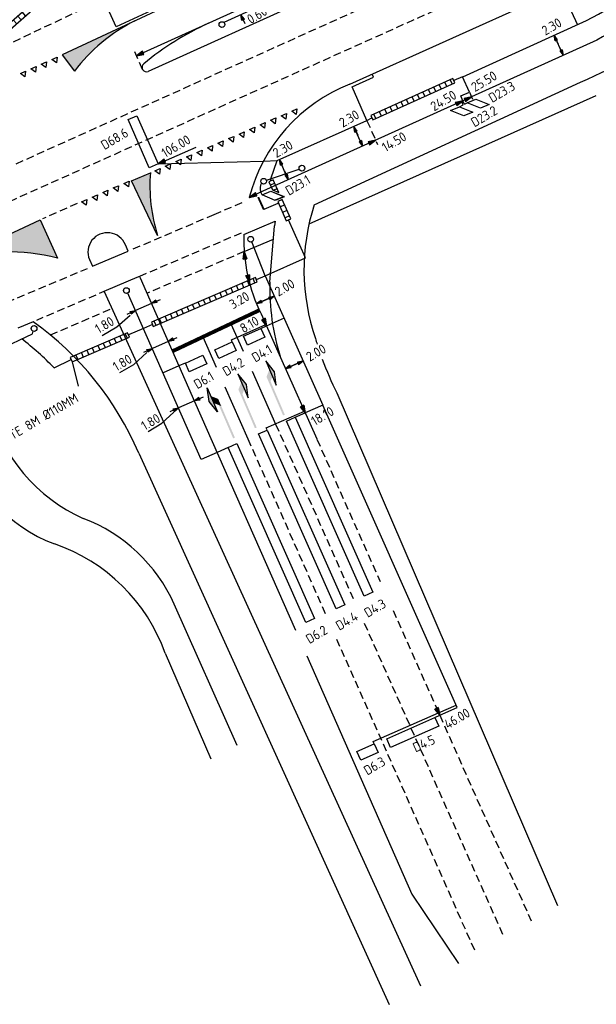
# Model space of a CAD drawing. Extents: x 1808 to 149445, y 103 to 460077.
# Tile 15 of 28: x 149071 to 149131, y 459586 to 459689. Entities that reach past the tile are written whole.
import ezdxf
from ezdxf.enums import TextEntityAlignment as Align

# ---------------------------------------------------------------- set-up
doc = ezdxf.new("R2010")
doc.units = 0
doc.header["$LTSCALE"] = 0.25
doc.header["$MEASUREMENT"] = 0
doc.linetypes.add('HIDDEN2', pattern=[4.7625, 3.175, -1.5875])
doc.layers.get('0').update_dxf_attribs({"color": 1, "linetype": 'CONTINUOUS'})
for name, color, linetype in [('BUIS', 1, 'CONTINUOUS'), ('BUIS-T-CODE', 1, 'CONTINUOUS'), ('INSTALLATIE', 2, 'CONTINUOUS'), ('KABEL-500', 3, 'CONTINUOUS'), ('LUS-T-CODE', 1, 'CONTINUOUS'), ('LUSSEN', 7, 'CONTINUOUS'), ('MAAT-T-CODE', 7, 'CONTINUOUS'), ('Maatvoering', 7, 'CONTINUOUS'), ('MARKERING', 9, 'CONTINUOUS'), ('ONDERGROND', 7, 'CONTINUOUS'), ('Uitslijpers', 1, 'CONTINUOUS')]:
    doc.layers.add(name, color=color, linetype=linetype)
doc.styles.add('I020-1', font='ISO', dxfattribs={"height": 2})
doc.styles.add('ISO', font='ISO.SHX')

# ---------------------------------------------------------------- blocks, each defined once
blk = doc.blocks.new('S46')
for p, q in [((16.28, -2.48), (23.05, -4.42)), ((29.99, -2.48), (16.28, -2.48)), ((23.05, -4.42), (29.99, -2.48))]:
    blk.add_line(p, q)
for points in [[(0.31, 0.49), (22.31, 0.49), (0.31, -0.51), (22.31, -0.51)], [(18.31, 0.49), (22.31, 0.49), (21.31, -2.51), (25.31, -2.51)], [(16.28, -2.48), (23.05, -4.42), (29.99, -2.48)]]:
    blk.add_solid(points)
blk = doc.blocks.new('S47')
at = {"xscale": -1, "rotation": 180}
blk.add_blockref('S46', (-0.04, 0.03), dxfattribs=at)
blk = doc.blocks.new('V_MAST')
blk.add_circle((0, 0), 0.3)
blk = doc.blocks.new('V_20X1')
blk.add_lwpolyline([(0.5, 0), (0.5, -20), (-0.5, -20), (-0.5, 0)], close=True)
at = {"layer": 'LUS-T-CODE', "style": 'I020-1'}
blk.add_attdef('LUS', text='', height=1, rotation=270, dxfattribs=at).set_placement((0.01, -21.61), align=Align.MIDDLE)
blk = doc.blocks.new('V_1X2')
blk.add_lwpolyline([(-1, 0), (1, 0), (1, -1), (-1, -1), (-1, 0)])
at = {"layer": 'LUS-T-CODE', "style": 'I020-1'}
blk.add_attdef('LUS', text='', height=1, rotation=270, dxfattribs=at).set_placement((0.02, -2.42), align=Align.MIDDLE)
blk = doc.blocks.new('V_1_5X1S')
blk.add_lwpolyline([(-1.06, -1.06), (0, 0), (0, -1), (-1.06, -2.06)], close=True)
at = {"layer": 'LUS-T-CODE', "style": 'ISO', "flags": 8}
blk.add_attdef('LUS', text='', height=1, rotation=270, dxfattribs=at).set_placement((-0.35, -3.31), align=Align.MIDDLE)
blk = doc.blocks.new('V_P2')
for p, q in [((0, 0), (0.78, 0.19)), ((0, 0), (0.78, 0.15)), ((0, 0), (0.78, 0.1)), ((0.78, 0.06), (0, 0)), ((0, 0), (0.78, 0.05)), ((0.78, 0.04), (0, 0)), ((0, 0), (0.78, 0)), ((0.78, -0.19), (0, 0)), ((0, 0), (0.78, -0.1)), ((0, 0), (0.78, -0.15)), ((0, 0), (0.78, -0.05)), ((0, 0), (0.78, 0)), ((0.78, -0.19), (0.78, 0.19))]:
    blk.add_line(p, q)
for points in [[(0.78, 0.18), (0, 0)], [(0, 0), (0.78, 0.17)], [(0.78, 0.16), (0, 0)], [(0.78, 0.13), (0, 0)], [(0, 0), (0.78, 0.12)], [(0.78, 0.11), (0, 0)], [(0.78, 0.08), (0, 0)], [(0, 0), (0.78, 0.07)], [(0, 0), (0.78, 0.03)], [(0.78, 0.01), (0, 0)], [(0.78, -0.18), (0, 0)], [(0, 0), (0.78, -0.17)], [(0.78, -0.16), (0, 0)], [(0.78, -0.13), (0, 0)], [(0, 0), (0.78, -0.12)], [(0.78, -0.11), (0, 0)], [(0, 0), (0.78, -0.07)], [(0.78, -0.04), (0, 0)], [(0, 0), (0.78, -0.03)], [(0.78, -0.06), (0, 0)], [(0.78, -0.08), (0, 0)], [(0.78, -0.01), (0, 0)]]:
    blk.add_lwpolyline(points)
at = {"layer": 'MAAT-T-CODE', "style": 'I020-1'}
blk.add_attdef('MAAT', text='', height=1, dxfattribs=at).set_placement((1.5, 0), align=Align.MIDDLE)
blk = doc.blocks.new('V_PLS')
at = {"layer": 'Maatvoering'}
for points in [[(0.57, 0.14), (0, 0)], [(0.57, 0.12), (0, 0)], [(0.57, 0.11), (0, 0)], [(0.57, 0.09), (0, 0)], [(0.57, 0.07), (0, 0)], [(0.57, 0.05), (0, 0)], [(0.57, 0.04), (0, 0)], [(0.57, 0.02), (0, 0)], [(0.57, -0.12), (0, 0)], [(0.57, -0.09), (0, 0)], [(0.57, -0.05), (0, 0)], [(0.57, -0.02), (0, 0)], [(0.57, -0.14), (0, 0)], [(0.57, -0.04), (0, 0)], [(0.57, -0.07), (0, 0)], [(0.57, -0.11), (0, 0)], [(0, 0), (0.57, 0)], [(1, 0), (0, 0)], [(0.57, -0.14), (0.57, 0.14)]]:
    blk.add_lwpolyline(points, dxfattribs=at)
blk = doc.blocks.new('V_PRS')
at = {"layer": 'Maatvoering'}
for points in [[(0, 0), (-1, 0)], [(-0.57, 0.14), (-0.57, -0.14)], [(-0.57, 0.14), (0, 0)], [(-0.57, 0.12), (0, 0)], [(-0.57, 0.11), (0, 0)], [(-0.57, 0.09), (0, 0)], [(-0.57, 0.07), (0, 0)], [(-0.57, 0.05), (0, 0)], [(-0.57, 0.04), (0, 0)], [(-0.57, 0.02), (0, 0)], [(-0.57, -0.11), (0, 0)], [(-0.57, -0.07), (0, 0)], [(-0.57, -0.04), (0, 0)], [(0, 0), (-0.57, 0)], [(-0.57, -0.02), (0, 0)], [(-0.57, -0.05), (0, 0)], [(-0.57, -0.09), (0, 0)], [(-0.57, -0.12), (0, 0)], [(-0.57, -0.14), (0, 0)]]:
    blk.add_lwpolyline(points, dxfattribs=at)
at = {"layer": 'MAAT-T-CODE', "style": 'I020-1'}
blk.add_attdef('MAAT', text='', height=1, dxfattribs=at).set_placement((-2.5, 0), align=Align.MIDDLE)
blk = doc.blocks.new('V_PL')
at = {"layer": 'Maatvoering'}
for points in [[(-1, 0), (0, 0)], [(-0.57, 0.14), (0, 0)], [(-0.57, -0.14), (-0.57, 0.14)], [(-0.57, 0.12), (0, 0)], [(-0.57, 0.11), (0, 0)], [(-0.57, 0.09), (0, 0)], [(-0.57, 0.07), (0, 0)], [(-0.57, 0.05), (0, 0)], [(-0.57, 0.04), (0, 0)], [(-0.57, 0.02), (0, 0)], [(-0.57, -0.12), (0, 0)], [(-0.57, -0.09), (0, 0)], [(-0.57, -0.05), (0, 0)], [(-0.57, -0.02), (0, 0)], [(-0.57, -0.14), (0, 0)], [(-0.57, -0.04), (0, 0)], [(-0.57, -0.07), (0, 0)], [(-0.57, -0.11), (0, 0)], [(0, 0), (-0.57, 0)]]:
    blk.add_lwpolyline(points, dxfattribs=at)
blk = doc.blocks.new('V_PR')
at = {"layer": 'Maatvoering'}
for points in [[(0.57, 0.14), (0, 0)], [(0.57, 0.12), (0, 0)], [(0.57, 0.11), (0, 0)], [(0.57, 0.09), (0, 0)], [(0.57, 0.07), (0, 0)], [(0.57, 0.05), (0, 0)], [(0.57, 0.04), (0, 0)], [(0.57, 0.02), (0, 0)], [(0.57, -0.11), (0, 0)], [(0.57, -0.07), (0, 0)], [(0.57, -0.04), (0, 0)], [(0, 0), (0.57, 0)], [(0, 0), (1, 0)], [(0.57, -0.02), (0, 0)], [(0.57, -0.05), (0, 0)], [(0.57, -0.09), (0, 0)], [(0.57, -0.12), (0, 0)], [(0.57, -0.14), (0, 0)], [(0.57, 0.14), (0.57, -0.14)]]:
    blk.add_lwpolyline(points, dxfattribs=at)
at = {"layer": 'MAAT-T-CODE', "style": 'I020-1'}
blk.add_attdef('MAAT', text='', height=1, dxfattribs=at).set_placement((1.7, 0), align=Align.MIDDLE)
blk = doc.blocks.new('matelbuis')
at = {"layer": 'BUIS'}
for p, q in [((0, 0), (-0.06, -0.5)), ((0.62, -0.08), (0.56, -0.57)), ((1.24, -0.16), (1.18, -0.65)), ((1.86, -0.23), (1.8, -0.73)), ((2.48, -0.31), (2.42, -0.81)), ((3.1, -0.39), (3.04, -0.88)), ((3.72, -0.47), (3.66, -0.96)), ((4.34, -0.54), (4.28, -1.04)), ((4.96, -0.62), (4.9, -1.12)), ((5.58, -0.7), (5.52, -1.2)), ((6.2, -0.78), (6.14, -1.27))]:
    blk.add_line(p, q, dxfattribs=at)
blk.add_lwpolyline([(-0.06, -0.5), (6.41, -1.31), (6.47, -0.81), (0, 0)], dxfattribs=at)
blk = doc.blocks.new('V_1X5_5')
blk.add_lwpolyline([(-2.75, 0), (2.75, 0), (2.75, -1), (-2.75, -1), (-2.75, 0)])
at = {"layer": 'LUS-T-CODE', "style": 'ISO'}
blk.add_attdef('LUS', text='', height=1, rotation=270, dxfattribs=at).set_placement((0.07, -2.45), align=Align.MIDDLE)
blk = doc.blocks.new('LUS nr.')
at = {"layer": 'LUS-T-CODE', "style": 'ISO'}
blk.add_attdef('LUS', text='', height=1, rotation=354.0316, dxfattribs=at).set_placement((0, 0), align=Align.MIDDLE)

msp = doc.modelspace()

# ---------------------------------------------------------------- hatches: boundary and pattern name
at = {"layer": 'BUIS'}
h = msp.add_hatch(dxfattribs=at)
h.set_pattern_fill('LINE', color=256, scale=4.969283, angle=131.3415, style=0)
h.set_pattern_definition([(131.3415, (148405.1676, 459168.0191), (-0.4663584, -0.4103048), [])])
h.paths.add_polyline_path([(149080.58, 459697.46), (149051.25, 459671.65), (149051.57, 459671.28), (149080.9, 459697.09)])
h = msp.add_hatch(dxfattribs=at)
h.set_pattern_fill('LINE', color=256, scale=4.969283, angle=114.3415, style=0)
h.set_pattern_definition([(114.3415, (148405.1676, 459168.0191), (-0.56594227, -0.2560264), [])])
h.paths.add_polyline_path([(149116.27, 459682.63), (149107.74, 459678.77), (149107.95, 459678.32), (149116.47, 459682.18)])
h = msp.add_hatch(dxfattribs=at)
h.set_pattern_fill('LINE', color=256, scale=4.969283, angle=293.2615, style=0)
h.set_pattern_definition([(293.2615, (148405.1676, 459168.0191), (0.57066743, 0.2453138), [])])
h.paths.add_polyline_path([(149085.15, 459656.85), (149095.95, 459661.49), (149095.75, 459661.95), (149084.95, 459657.31)])
at = {"layer": 'MARKERING'}
msp.add_hatch(color=256, dxfattribs=at).paths.add_polyline_path([(149075.67, 459685.07), (149076.95, 459683.39, -0.113885), (149083.22, 459688.6)])
h = msp.add_hatch(color=256, dxfattribs=at)
h.paths.add_polyline_path([(149064.15, 459663.58, -0.150346), (149075.2, 459663.96), (149073.41, 459667.96)])
h.paths.add_polyline_path([(149084.84, 459672.84), (149082.87, 459672.01), (149085.6, 459666.3, -0.097402)])

# ---------------------------------------------------------------- linework, layer by layer
at = {"color": 0}
msp.add_lwpolyline([(149114.79, 459615.36), (149109.79, 459613.15), (149109.39, 459614.06), (149114.39, 459616.27), (149114.79, 459615.36)], dxfattribs=at)
at = {"layer": 'BUIS'}
for p, q in [((149097.77, 459671.75), (149097.31, 459671.55)), ((149098.02, 459671.18), (149097.63, 459671.01)), ((149098.42, 459670), (149098.07, 459669.85)), ((149098.78, 459669.48), (149098.32, 459669.28)), ((149099.03, 459668.91), (149098.58, 459668.71)), ((149099.28, 459668.35), (149098.83, 459668.15))]:
    msp.add_line(p, q, dxfattribs=at)
for points in [[(149080.58, 459697.46), (149051.25, 459671.65), (149051.57, 459671.28), (149080.9, 459697.09)], [(149116.27, 459682.63), (149107.74, 459678.77), (149107.95, 459678.32), (149116.47, 459682.18)], [(149085.15, 459656.85), (149095.95, 459661.49), (149095.75, 459661.95), (149084.95, 459657.31)]]:
    msp.add_lwpolyline(points, close=True, dxfattribs=at)
for points in [[(149098.2, 459670.78), (149097.61, 459672.1), (149097.16, 459671.9), (149097.53, 459671.06)], [(149097.53, 459671.06), (149098.2, 459670.78)], [(149098.07, 459669.86), (149098.96, 459667.84), (149099.42, 459668.04), (149098.53, 459670.05)], [(149098.53, 459670.05), (149098.07, 459669.86)]]:
    msp.add_lwpolyline(points, dxfattribs=at)
at = {"layer": 'BUIS-T-CODE'}
msp.add_line((149076.73, 459653.2), (149077.33, 459650.67), dxfattribs=at)
at = {"layer": 'KABEL-500'}
for p, q in [((149127.59, 459691.74), (149129.19, 459688.2)), ((149096.58, 459674.03), (149098, 459674.09)), ((149084.13, 459656.67), (149082.58, 459655.99)), ((149074.84, 459652.57), (149076.63, 459653.43)), ((149116.71, 459617.31), (149102.74, 459648.71)), ((149114.78, 459616.74), (149116.6, 459617.55)), ((149114.89, 459616.5), (149116.71, 459617.31))]:
    msp.add_line(p, q, dxfattribs=at)
for points in [[(149186.61, 459731.15), (149095.53, 459689.81), (149092.49, 459688.43)], [(149117.28, 459682.81), (149130.15, 459688.63), (149131.37, 459689.29), (149133.23, 459690.37), (149134.7, 459691.3), (149136.55, 459692.55), (149138.16, 459693.74), (149139.92, 459695.05), (149142.08, 459696.55), (149143.54, 459697.52), (149145.13, 459698.57), (149146.62, 459699.23), (149148.61, 459700.13), (149151.2, 459701.3), (149154.15, 459702.63), (149156.51, 459703.7), (149158.45, 459704.57), (149160.45, 459705.47), (149161.92, 459706.13)], [(149107.34, 459678.25), (149105.79, 459681.75), (149108.03, 459682.76), (149107.89, 459683.08)], [(149117.3, 459680.31), (149117.08, 459680.81), (149117.99, 459681.21), (149117.27, 459682.81), (149116.37, 459682.4)], [(149097.34, 459672.21), (149098, 459674.09), (149107.34, 459678.25), (149107.85, 459678.55)], [(149096.89, 459672.06), (149100.3, 459673.21)], [(149097.38, 459672), (149097.32, 459672.2)], [(149096.77, 459662.13), (149100.95, 459663.99), (149099.19, 459667.94)], [(149096.77, 459662.13), (149095.37, 459665.65)], [(149095.85, 459661.73), (149096.77, 459662.13), (149102.74, 459648.71), (149100.92, 459647.9)], [(149091.77, 459643.79), (149090.13, 459643.07), (149082.48, 459660.39)], [(149096.91, 459656.93), (149098.76, 459657.76)], [(149085.05, 459657.08), (149084.13, 459656.67)], [(149068.94, 459654.74), (149069.06, 459654.44), (149072.61, 459656.11)], [(149072.61, 459656.11), (149072.68, 459656.37)], [(149087.8, 459652.77), (149086.16, 459652.05)]]:
    msp.add_lwpolyline(points, dxfattribs=at)
msp.add_lwpolyline([(149096.38, 459671.76, 0.231856), (149096.31, 459670.82)], format="xyb", dxfattribs=at)
msp.add_arc((149051.5, 459629.87), 32.56, 44.2086, 52.1528, dxfattribs=at)
at = {"layer": 'LUSSEN'}
msp.add_lwpolyline([(149080.04, 459690.71), (149083.66, 459692.36), (149084.9, 459689.65), (149081.28, 459688)], close=True, dxfattribs=at)
at = {"layer": 'Maatvoering'}
for p, q in [((149127.72, 459685.03), (149126.78, 459687.11)), ((149106.88, 459675.6), (149105.97, 459677.63)), ((149085.64, 459673.75), (149089.6, 459675.48)), ((149099.17, 459672.11), (149098.24, 459674.2)), ((149095.88, 459659.22), (149097.7, 459660.03)), ((149084.95, 459659.24), (149083.31, 459658.52)), ((149086.69, 459655.3), (149085.05, 459654.58)), ((149098.88, 459652.48), (149100.7, 459653.29)), ((149089.41, 459649.13), (149087.77, 459648.41))]:
    msp.add_line(p, q, dxfattribs=at)
at = {"layer": 'Maatvoering', "linetype": 'HIDDEN2'}
for points in [[(149083.19, 459685.41), (149084.01, 459683.59)], [(149117.99, 459681.21), (149118.41, 459680.27)], [(149107.33, 459678.24), (149108.45, 459675.76)]]:
    msp.add_lwpolyline(points, dxfattribs=at)
at = {"layer": 'Maatvoering'}
for points in [[(149097.35, 459670.91), (149098.73, 459670.35), (149097.81, 459669.97)], [(149094.59, 459664.65), (149097.63, 459665.95)], [(149079.85, 459655.93), (149081.35, 459656.82), (149082.74, 459658.05)], [(149081.67, 459652.08), (149083.11, 459652.92), (149084.49, 459654.16)], [(149084.6, 459645.97), (149086.04, 459646.82), (149087.27, 459647.97)]]:
    msp.add_lwpolyline(points, dxfattribs=at)
at = {"layer": 'MARKERING', "linetype": 'HIDDEN2'}
for p, q in [((149168.23, 459717.56), (149070.78, 459673.69)), ((149168.67, 459714.08), (149069.72, 459669.61)), ((149081, 459691.34), (149068.67, 459685.49)), ((149091.46, 459668.5), (149094.64, 459669.85)), ((149077.25, 459669.63), (149073.65, 459668.06)), ((149083.07, 459664.92), (149091.46, 459668.5)), ((149094.27, 459666.56), (149083.7, 459662.06)), ((149094.59, 459664.65), (149084.48, 459660.3)), ((149068.85, 459658.93), (149078.3, 459662.89)), ((149080.26, 459660.59), (149073, 459657.49)), ((149074.46, 459655.99), (149080.85, 459658.74)), ((149097.85, 459646.73), (149105.95, 459628.53)), ((149094.97, 459645.21), (149103.14, 459626.76)), ((149102.14, 459645.16), (149108.72, 459630.37)), ((149110.05, 459627.37), (149124.4, 459595.13)), ((149107.06, 459626.04), (149121.56, 459593.47)), ((149104.18, 459624.41), (149118.65, 459591.76))]:
    msp.add_line(p, q, dxfattribs=at)
at = {"layer": 'MARKERING'}
for p, q in [((149095.47, 459694.33), (149075.67, 459685.07)), ((149073.51, 459684.11), (149074.06, 459684.35)), ((149074, 459683.76), (149073.51, 459684.11)), ((149074.06, 459684.35), (149074, 459683.76)), ((149074.6, 459684.6), (149075.15, 459684.84)), ((149075.09, 459684.25), (149074.6, 459684.6)), ((149075.15, 459684.84), (149075.09, 459684.25)), ((149075.67, 459685.07), (149076.95, 459683.39)), ((149071.34, 459683.14), (149071.88, 459683.38)), ((149071.82, 459682.79), (149071.34, 459683.14)), ((149071.88, 459683.38), (149071.82, 459682.79)), ((149072.43, 459683.62), (149072.97, 459683.87)), ((149072.91, 459683.27), (149072.43, 459683.62)), ((149072.97, 459683.87), (149072.91, 459683.27)), ((149098.42, 459678.76), (149098.97, 459679)), ((149098.97, 459679), (149098.9, 459678.4)), ((149099.52, 459679.23), (149100.06, 459679.47)), ((149099.99, 459678.88), (149099.52, 459679.23)), ((149100.06, 459679.47), (149099.99, 459678.88)), ((149096.23, 459677.8), (149096.78, 459678.04)), ((149096.78, 459678.04), (149096.71, 459677.45)), ((149097.33, 459678.28), (149097.87, 459678.52)), ((149097.81, 459677.93), (149097.33, 459678.28)), ((149097.87, 459678.52), (149097.81, 459677.93)), ((149098.9, 459678.4), (149098.42, 459678.76)), ((149094.05, 459676.85), (149094.59, 459677.09)), ((149094.59, 459677.09), (149094.53, 459676.5)), ((149095.14, 459677.33), (149095.69, 459677.57)), ((149095.62, 459676.97), (149095.14, 459677.33)), ((149095.69, 459677.57), (149095.62, 459676.97)), ((149096.71, 459677.45), (149096.23, 459677.8)), ((149091.86, 459675.9), (149092.41, 459676.14)), ((149092.34, 459675.55), (149091.86, 459675.9)), ((149092.41, 459676.14), (149092.34, 459675.55)), ((149092.95, 459676.38), (149093.5, 459676.61)), ((149093.43, 459676.02), (149092.95, 459676.38)), ((149093.5, 459676.61), (149093.43, 459676.02)), ((149094.53, 459676.5), (149094.05, 459676.85)), ((149089.67, 459674.95), (149090.22, 459675.19)), ((149090.15, 459674.59), (149089.67, 459674.95)), ((149090.22, 459675.19), (149090.15, 459674.59)), ((149090.77, 459675.42), (149091.31, 459675.66)), ((149091.25, 459675.07), (149090.77, 459675.42)), ((149091.31, 459675.66), (149091.25, 459675.07)), ((149087.49, 459674), (149088.03, 459674.23)), ((149087.97, 459673.64), (149087.49, 459674)), ((149088.03, 459674.23), (149087.97, 459673.64)), ((149088.58, 459674.47), (149089.13, 459674.71)), ((149089.06, 459674.12), (149088.58, 459674.47)), ((149089.13, 459674.71), (149089.06, 459674.12)), ((149082.87, 459672.01), (149084.84, 459672.84)), ((149085.3, 459673.04), (149085.85, 459673.28)), ((149085.78, 459672.69), (149085.3, 459673.04)), ((149085.85, 459673.28), (149085.78, 459672.69)), ((149086.39, 459673.52), (149086.94, 459673.76)), ((149086.87, 459673.17), (149086.39, 459673.52)), ((149086.94, 459673.76), (149086.87, 459673.17)), ((149082.08, 459671.73), (149082.63, 459671.97)), ((149082.63, 459671.97), (149082.56, 459671.38)), ((149085.6, 459666.3), (149082.87, 459672.01)), ((149079.89, 459670.78), (149080.44, 459671.02)), ((149080.37, 459670.42), (149079.89, 459670.78)), ((149080.44, 459671.02), (149080.37, 459670.42)), ((149080.98, 459671.26), (149081.53, 459671.49)), ((149081.46, 459670.9), (149080.98, 459671.26)), ((149081.53, 459671.49), (149081.46, 459670.9)), ((149082.56, 459671.38), (149082.08, 459671.73)), ((149077.7, 459669.83), (149078.25, 459670.07)), ((149078.18, 459669.47), (149077.7, 459669.83)), ((149078.25, 459670.07), (149078.18, 459669.47)), ((149078.8, 459670.3), (149079.34, 459670.54)), ((149079.28, 459669.95), (149078.8, 459670.3)), ((149079.34, 459670.54), (149079.28, 459669.95)), ((149098.07, 459669.65), (149096.63, 459669)), ((149064.15, 459663.58), (149073.41, 459667.96)), ((149073.41, 459667.96), (149075.2, 459663.96)), ((149093.21, 459657.16), (149094.47, 459654.32)), ((149090.28, 459655.78), (149091.67, 459652.65)), ((149095.41, 459652.23), (149097.85, 459646.73)), ((149092.57, 459650.61), (149094.97, 459645.21))]:
    msp.add_line(p, q, dxfattribs=at)
for points, const_width in [([(149096.63, 459669), (149096.04, 459670.3)], 0.199), ([(149096.17, 459658.56), (149087.13, 459654.29)], 0.398)]:
    msp.add_lwpolyline(points, dxfattribs=dict(at, const_width=const_width))
for centre, radius, start, end in [((149091.38, 459672.42), 18.12, 116.7768, 142.7654), ((149101.85, 459671.5), 17.06, 175.4692, 197.7219), ((149070.29, 459645.81), 18.8, 74.8583, 109.0589)]:
    msp.add_arc(centre, radius, start, end, dxfattribs=at)
at = {"layer": 'ONDERGROND'}
for p, q in [((149188.1, 459730.29), (149084.62, 459683.34)), ((149105.55, 459682.03), (149192.24, 459721.11)), ((149101.86, 459669.5), (149129.5, 459682.23)), ((149101.32, 459667.54), (149131.16, 459680.86)), ((149094.56, 459666.43), (149097.79, 459667.79)), ((149097.79, 459667.79), (149097.75, 459667.31)), ((149097.26, 459661.46), (149097.75, 459667.31)), ((149078.83, 459663.12), (149082.54, 459664.7)), ((149082.54, 459664.7), (149082.25, 459665.36)), ((149078.51, 459663.82), (149078.83, 459663.12)), ((149083.45, 459661.95), (149080.26, 459660.59)), ((149083.7, 459662.06), (149083.45, 459661.95)), ((149083.7, 459662.06), (149083.77, 459661.91)), ((149080.05, 459660.5), (149112.89, 459588.38)), ((149104.22, 459649.96), (149127.11, 459596.72)), ((149083.63, 459643.72), (149109.64, 459586.47)), ((149093.87, 459613.34), (149087.32, 459628.04)), ((149086.38, 459622.94), (149091.13, 459611.96)), ((149101.1, 459622.65), (149112.01, 459597.92)), ((149112.01, 459597.92), (149116.85, 459590.7))]:
    msp.add_line(p, q, dxfattribs=at)
for points in [[(149186.66, 459731.82), (149095.28, 459690.35), (149083.39, 459684.96)], [(149083.77, 459661.91), (149089.43, 459649.09), (149099.92, 459625.32)], [(149072.68, 459657.36), (149071.09, 459656.69)]]:
    msp.add_lwpolyline(points, dxfattribs=at)
for points in [[(149165.34, 459706.89, 0.050952), (149140.41, 459692.59, -0.0473), (149131.21, 459686.61), (149096.51, 459670.91), (149095.12, 459670.28)], [(149094.56, 459666.43, 0.123628), (149096.35, 459658.17), (149098.37, 459653.65), (149102.13, 459645.19)]]:
    msp.add_lwpolyline(points, format="xyb", dxfattribs=at)
for centre, radius, start, end in [((152345.38, 452636.53), 7787.12, 114.587661, 115.113331), ((149057.69, 459841.66), 174.86, 294.2466, 302.753), ((149103.1, 459661.33), 29.66, 114.3059, 129.7142), ((149084.45, 459683.78), 0.473, 128.7601, 292.043), ((149111.9, 459665.88), 17.35, 111.4542, 165.3181), ((149122.51, 459662.76), 21.72, 161.9186, 199.2133), ((149080.38, 459664.59), 2.02, 22.43, 202.5191), ((149120.32, 459660.74), 23.07, 178.209, 187.8939), ((149120.32, 459660.74), 23.07, 187.8939, 197.8924), ((149053.7, 459630.91), 32.56, 23.1784, 54.3339), ((149135.26, 459665.47), 34.7, 196.5081, 197.5079), ((149135.26, 459665.47), 34.7, 200.2192, 206.5484), ((149084.8, 459652.62), 17.14, 193.9791, 246.1599), ((149079.95, 459648.32), 14.91, 191.7951, 250.1), ((149071.79, 459621.01), 17.05, 24.3501, 69.0807), ((149068.79, 459616.63), 18.69, 19.749, 70.9977)]:
    msp.add_arc(centre, radius, start, end, dxfattribs=at)
at = {"layer": 'Uitslijpers'}
for p, q in [((149117.34, 459679.89), (149117.18, 459680.24)), ((149117.46, 459679.95), (149117.3, 459680.31)), ((149117.46, 459679.95), (149117.74, 459680.1)), ((149116.95, 459679.68), (149117.34, 459679.89)), ((149085.64, 459673.76), (149096.58, 459674.03)), ((149096.44, 459670.53), (149096.31, 459670.82)), ((149093.26, 459655.49), (149096.84, 459657.08)), ((149096.31, 459656.67), (149096.91, 459656.93)), ((149093.35, 459655.27), (149093.26, 459655.49)), ((149088.47, 459653.07), (149087.8, 459652.77)), ((149096.88, 459646.33), (149100.84, 459648.09)), ((149099.89, 459647.45), (149100.92, 459647.9)), ((149096.97, 459646.12), (149096.88, 459646.33)), ((149092.92, 459644.31), (149091.77, 459643.79)), ((149107.99, 459613.78), (149114.78, 459616.74)), ((149114.39, 459616.27), (149114.89, 459616.49)), ((149108.1, 459613.54), (149107.99, 459613.78))]:
    msp.add_line(p, q, dxfattribs=at)

# ---------------------------------------------------------------- block references
at = {"color": 6, "xscale": 0.9938565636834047, "yscale": 0.9938565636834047, "zscale": 0.9938565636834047, "rotation": 30.4015026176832}
msp.add_blockref('matelbuis', (149076.53, 459653.66), dxfattribs=at)
at = {"layer": 'BUIS-T-CODE', "xscale": 0.9938565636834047, "yscale": 0.9938565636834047, "zscale": 0.9938565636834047, "rotation": 30.4015026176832}
msp.add_blockref('LUS nr.', (149113.25, 459613.56), dxfattribs=at).add_auto_attribs({'LUS': 'D4.5'})
at = {"layer": 'INSTALLATIE', "xscale": 0.9938565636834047, "yscale": 0.9938565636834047, "zscale": 0.9938565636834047, "rotation": 30.4015026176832}
for p in [(149092.28, 459688.22), (149100.58, 459673.31), (149096.61, 459671.95), (149095.26, 459665.93), (149082.35, 459660.6), (149072.76, 459656.66)]:
    msp.add_blockref('V_MAST', p, dxfattribs=at)
at = {"layer": 'LUSSEN'}
ref = msp.add_blockref('V_1_5X1S', (149117.74, 459680.1), dxfattribs=dict(at, xscale=0.9938565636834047, yscale=0.9938565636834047, zscale=0.9938565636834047, rotation=112.943275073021))
ref.add_attrib('LUS', 'D23.3', dxfattribs={"layer": 'LUS-T-CODE', "height": 0.994, "rotation": 30.4015, "style": 'ISO', "flags": 8}).set_placement((149121.34, 459681.23), align=Align.MIDDLE)
ref = msp.add_blockref('V_1_5X1S', (149116.03, 459679.29), dxfattribs=dict(at, xscale=0.9938565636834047, yscale=0.9938565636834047, zscale=0.9938565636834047, rotation=112.943275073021))
ref.add_attrib('LUS', 'D23.2', dxfattribs={"layer": 'LUS-T-CODE', "height": 0.994, "rotation": 30.4015, "style": 'ISO', "flags": 8}).set_placement((149119.5, 459678.69), align=Align.MIDDLE)
ref = msp.add_blockref('V_1X5_5', (149084.54, 459676.26), dxfattribs=dict(at, xscale=0.9938565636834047, yscale=0.9938565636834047, zscale=0.9938565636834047, rotation=293.8050531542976))
ref.add_attrib('LUS', 'D68.6', dxfattribs={"layer": 'LUS-T-CODE', "height": 0.994, "rotation": 30.4015, "style": 'ISO'}).set_placement((149081.12, 459676.36), align=Align.MIDDLE)
ref = msp.add_blockref('V_1_5X1S', (149096.44, 459670.53), dxfattribs=dict(at, xscale=0.9938565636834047, yscale=0.9938565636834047, zscale=0.9938565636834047, rotation=112.6918698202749))
ref.add_attrib('LUS', 'D23.1', dxfattribs={"layer": 'LUS-T-CODE', "height": 0.994, "rotation": 30.4015, "style": 'ISO', "flags": 8}).set_placement((149100.16, 459671.55), align=Align.MIDDLE)
ref = msp.add_blockref('V_1X2', (149095.41, 459656.26), dxfattribs=dict(at, xscale=0.9938565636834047, yscale=0.9938565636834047, zscale=0.9938565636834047, rotation=24.38630884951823))
ref.add_attrib('LUS', 'D4.1', dxfattribs={"layer": 'LUS-T-CODE', "height": 0.994, "rotation": 30.4015, "style": 'I020-1'}).set_placement((149096.42, 459654.08), align=Align.MIDDLE)
ref = msp.add_blockref('V_1X2', (149092.45, 459654.86), dxfattribs=dict(at, xscale=0.9938565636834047, yscale=0.9938565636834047, zscale=0.9938565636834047, rotation=24.38630884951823))
ref.add_attrib('LUS', 'D4.2', dxfattribs={"layer": 'LUS-T-CODE', "height": 0.994, "rotation": 30.4015, "style": 'I020-1'}).set_placement((149093.46, 459652.68), align=Align.MIDDLE)
ref = msp.add_blockref('V_1X2', (149089.38, 459653.48), dxfattribs=dict(at, xscale=0.9938565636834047, yscale=0.9938565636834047, zscale=0.9938565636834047, rotation=24.38630884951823))
ref.add_attrib('LUS', 'D6.1', dxfattribs={"layer": 'LUS-T-CODE', "height": 0.994, "rotation": 30.4015, "style": 'I020-1'}).set_placement((149090.39, 459651.3), align=Align.MIDDLE)
ref = msp.add_blockref('V_20X1', (149099.44, 459647.24), dxfattribs=dict(at, xscale=0.9938565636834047, yscale=0.9938565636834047, zscale=0.9938565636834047, rotation=23.93320863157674))
ref.add_attrib('LUS', 'D4.3', dxfattribs={"layer": 'LUS-T-CODE', "height": 0.994, "rotation": 30.4015, "style": 'I020-1'}).set_placement((149108.17, 459627.62), align=Align.MIDDLE)
ref = msp.add_blockref('V_20X1', (149096.52, 459645.91), dxfattribs=dict(at, xscale=0.9938565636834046, yscale=0.9938565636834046, zscale=0.9938565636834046, rotation=23.93320863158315))
ref.add_attrib('LUS', 'D4.4', dxfattribs={"layer": 'LUS-T-CODE', "height": 0.994, "rotation": 30.4015, "style": 'I020-1'}).set_placement((149105.24, 459626.29), align=Align.MIDDLE)
ref = msp.add_blockref('V_20X1', (149093.38, 459644.51), dxfattribs=dict(at, xscale=0.9938565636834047, yscale=0.9938565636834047, zscale=0.9938565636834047, rotation=23.93320863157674))
ref.add_attrib('LUS', 'D6.2', dxfattribs={"layer": 'LUS-T-CODE', "height": 0.994, "rotation": 30.4015, "style": 'I020-1'}).set_placement((149102.1, 459624.88), align=Align.MIDDLE)
ref = msp.add_blockref('V_1X2', (149107.19, 459613.13), dxfattribs=dict(at, xscale=0.9938565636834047, yscale=0.9938565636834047, zscale=0.9938565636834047, rotation=24.38630884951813))
ref.add_attrib('LUS', 'D6.3', dxfattribs={"layer": 'LUS-T-CODE', "height": 0.994, "rotation": 30.4015, "style": 'I020-1'}).set_placement((149108.12, 459611.23), align=Align.MIDDLE)
at = {"layer": 'Maatvoering'}
ref = msp.add_blockref('V_PR', (149094.25, 459689.23), dxfattribs=dict(at, xscale=0.9938565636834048, yscale=0.9938565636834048, zscale=0.9938565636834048, rotation=294.4117128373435))
ref.add_attrib('MAAT', '0.60', dxfattribs={"layer": 'MAAT-T-CODE', "height": 0.994, "rotation": 30.4015, "style": 'I020-1'}).set_placement((149095.92, 459689.21), align=Align.MIDDLE)
ref = msp.add_blockref('V_PRS', (149126.78, 459687.11), dxfattribs=dict(at, xscale=0.9938565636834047, yscale=0.9938565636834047, zscale=0.9938565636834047, rotation=114.3282685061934))
ref.add_attrib('MAAT', '2.30', dxfattribs={"layer": 'MAAT-T-CODE', "height": 0.994, "rotation": 30.4015, "style": 'I020-1'}).set_placement((149126.52, 459688.02), align=Align.MIDDLE)
for name, p, xscale, yscale, zscale, rotation in [('V_P2', (149083.39, 459684.96), 0.9938565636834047, 0.9938565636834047, 0.9938565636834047, 24.41171283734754), ('V_PLS', (149127.72, 459685.03), 0.9938565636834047, 0.9938565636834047, 0.9938565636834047, 114.3282685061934), ('V_PLS', (149106.88, 459675.6), 0.9938565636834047, 0.9938565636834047, 0.9938565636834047, 113.971502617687), ('V_PLS', (149099.17, 459672.11), 0.9938565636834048, 0.9938565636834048, 0.9938565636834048, 113.971502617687), ('V_P2', (149095.12, 459670.28), 0.9938565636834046, 0.9938565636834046, 0.9938565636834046, 24.34351464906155), ('V_P2', (149094.59, 459664.65), 0.9938565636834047, 0.9938565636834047, 0.9938565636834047, 275.7325837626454), ('V_PL', (149084.95, 459659.24), 0.9938565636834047, 0.9938565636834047, 0.9938565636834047, 203.8157993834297), ('V_PLS', (149095.88, 459659.22), 0.9938565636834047, 0.9938565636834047, 0.9938565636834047, 23.97840205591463), ('V_PL', (149086.69, 459655.3), 0.9938565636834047, 0.9938565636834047, 0.9938565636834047, 203.8157993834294), ('V_PLS', (149098.88, 459652.48), 0.9938565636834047, 0.9938565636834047, 0.9938565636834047, 23.97840205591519), ('V_PL', (149089.41, 459649.13), 0.9938565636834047, 0.9938565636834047, 0.9938565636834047, 203.8157993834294)]:
    msp.add_blockref(name, p, dxfattribs=dict(at, xscale=xscale, yscale=yscale, zscale=zscale, rotation=rotation))
ref = msp.add_blockref('V_P2', (149118.21, 459680.72), dxfattribs=dict(at, xscale=0.9938565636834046, yscale=0.9938565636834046, zscale=0.9938565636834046, rotation=204.3435146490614))
ref.add_attrib('MAAT', '25.50', dxfattribs={"layer": 'MAAT-T-CODE', "height": 0.994, "rotation": 30.4015, "style": 'I020-1'}).set_placement((149119.5, 459682.33), align=Align.MIDDLE)
ref = msp.add_blockref('V_P2', (149117.3, 459680.31), dxfattribs=dict(at, xscale=0.9938565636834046, yscale=0.9938565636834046, zscale=0.9938565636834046, rotation=204.3435146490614))
ref.add_attrib('MAAT', '24.50', dxfattribs={"layer": 'MAAT-T-CODE', "height": 0.994, "rotation": 30.4015, "style": 'I020-1'}).set_placement((149115.28, 459680.33), align=Align.MIDDLE)
ref = msp.add_blockref('V_PRS', (149105.97, 459677.63), dxfattribs=dict(at, xscale=0.9938565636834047, yscale=0.9938565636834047, zscale=0.9938565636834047, rotation=113.971502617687))
ref.add_attrib('MAAT', '2.30', dxfattribs={"layer": 'MAAT-T-CODE', "height": 0.994, "rotation": 30.4015, "style": 'I020-1'}).set_placement((149105.49, 459678.46), align=Align.MIDDLE)
ref = msp.add_blockref('V_P2', (149085.64, 459673.75), dxfattribs=dict(at, xscale=0.9938565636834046, yscale=0.9938565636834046, zscale=0.9938565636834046, rotation=24.27040831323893))
ref.add_attrib('MAAT', '106.00', dxfattribs={"layer": 'MAAT-T-CODE', "height": 0.994, "rotation": 30.4015, "style": 'I020-1'}).set_placement((149087.5, 459675.59), align=Align.MIDDLE)
ref = msp.add_blockref('V_P2', (149108.24, 459676.22), dxfattribs=dict(at, xscale=0.9938565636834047, yscale=0.9938565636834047, zscale=0.9938565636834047, rotation=204.3435146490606))
ref.add_attrib('MAAT', '14.50', dxfattribs={"layer": 'MAAT-T-CODE', "height": 0.994, "rotation": 30.4015, "style": 'I020-1'}).set_placement((149110.16, 459676.05), align=Align.MIDDLE)
ref = msp.add_blockref('V_PRS', (149098.24, 459674.2), dxfattribs=dict(at, xscale=0.9938565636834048, yscale=0.9938565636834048, zscale=0.9938565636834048, rotation=113.971502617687))
ref.add_attrib('MAAT', '2.30', dxfattribs={"layer": 'MAAT-T-CODE', "height": 0.994, "rotation": 30.4015, "style": 'I020-1'}).set_placement((149098.6, 459675.31), align=Align.MIDDLE)
ref = msp.add_blockref('V_P2', (149095.13, 459661.43), dxfattribs=dict(at, xscale=0.9938565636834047, yscale=0.9938565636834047, zscale=0.9938565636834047, rotation=103.3755774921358))
ref.add_attrib('MAAT', '3.20', dxfattribs={"layer": 'MAAT-T-CODE', "height": 0.994, "rotation": 30.4015, "style": 'I020-1'}).set_placement((149094.08, 459659.59), align=Align.MIDDLE)
ref = msp.add_blockref('V_PRS', (149097.7, 459660.03), dxfattribs=dict(at, xscale=0.9938565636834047, yscale=0.9938565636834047, zscale=0.9938565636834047, rotation=23.97840205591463))
ref.add_attrib('MAAT', '2.00', dxfattribs={"layer": 'MAAT-T-CODE', "height": 0.994, "rotation": 30.4015, "style": 'I020-1'}).set_placement((149098.8, 459660.91), align=Align.MIDDLE)
ref = msp.add_blockref('V_PR', (149083.31, 459658.52), dxfattribs=dict(at, xscale=0.9938565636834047, yscale=0.9938565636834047, zscale=0.9938565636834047, rotation=203.8157993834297))
ref.add_attrib('MAAT', '1.80', dxfattribs={"layer": 'MAAT-T-CODE', "height": 0.994, "rotation": 30.4015, "style": 'I020-1'}).set_placement((149080.08, 459657.03), align=Align.MIDDLE)
ref = msp.add_blockref('V_P2', (149096.91, 459656.93), dxfattribs=dict(at, xscale=0.9938565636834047, yscale=0.9938565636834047, zscale=0.9938565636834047, rotation=113.9794819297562))
ref.add_attrib('MAAT', '8.10', dxfattribs={"layer": 'MAAT-T-CODE', "height": 0.994, "rotation": 30.4015, "style": 'I020-1'}).set_placement((149095.12, 459657.07), align=Align.MIDDLE)
ref = msp.add_blockref('V_PR', (149085.05, 459654.58), dxfattribs=dict(at, xscale=0.9938565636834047, yscale=0.9938565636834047, zscale=0.9938565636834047, rotation=203.8157993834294))
ref.add_attrib('MAAT', '1.80', dxfattribs={"layer": 'MAAT-T-CODE', "height": 0.994, "rotation": 30.4015, "style": 'I020-1'}).set_placement((149081.93, 459653.11), align=Align.MIDDLE)
ref = msp.add_blockref('V_PRS', (149100.7, 459653.29), dxfattribs=dict(at, xscale=0.9938565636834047, yscale=0.9938565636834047, zscale=0.9938565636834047, rotation=23.97840205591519))
ref.add_attrib('MAAT', '2.00', dxfattribs={"layer": 'MAAT-T-CODE', "height": 0.994, "rotation": 30.4015, "style": 'I020-1'}).set_placement((149102.05, 459654.15), align=Align.MIDDLE)
ref = msp.add_blockref('V_PR', (149087.77, 459648.41), dxfattribs=dict(at, xscale=0.9938565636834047, yscale=0.9938565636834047, zscale=0.9938565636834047, rotation=203.8157993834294))
ref.add_attrib('MAAT', '1.80', dxfattribs={"layer": 'MAAT-T-CODE', "height": 0.994, "rotation": 30.4015, "style": 'I020-1'}).set_placement((149084.87, 459646.96), align=Align.MIDDLE)
ref = msp.add_blockref('V_P2', (149100.92, 459647.9), dxfattribs=dict(at, xscale=0.9938565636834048, yscale=0.9938565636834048, zscale=0.9938565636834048, rotation=113.9794819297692))
ref.add_attrib('MAAT', '18.10', dxfattribs={"layer": 'MAAT-T-CODE', "height": 0.994, "rotation": 30.4015, "style": 'I020-1'}).set_placement((149102.72, 459647.57), align=Align.MIDDLE)
ref = msp.add_blockref('V_P2', (149114.89, 459616.5), dxfattribs=dict(at, xscale=0.9938565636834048, yscale=0.9938565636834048, zscale=0.9938565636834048, rotation=113.9794819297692))
ref.add_attrib('MAAT', '46.00', dxfattribs={"layer": 'MAAT-T-CODE', "height": 0.994, "rotation": 30.4015, "style": 'I020-1'}).set_placement((149116.69, 459616.16), align=Align.MIDDLE)
at = {"layer": 'MARKERING'}
for name, p, xscale, yscale, zscale, rotation in [('S46', (149098.74, 459647.61), 0.198771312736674, 0.198771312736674, 0.198771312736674, 113.1823796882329), ('S46', (149095.82, 459646.28), 0.198771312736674, 0.198771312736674, 0.198771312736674, 113.1823796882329), ('S47', (149093.56, 459645.24), 0.1987713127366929, 0.1987713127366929, 0.1987713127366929, 113.3661760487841)]:
    msp.add_blockref(name, p, dxfattribs=dict(at, xscale=xscale, yscale=yscale, zscale=zscale, rotation=rotation))

# ---------------------------------------------------------------- texts
at = {"layer": 'BUIS-T-CODE', "style": 'ISO'}
for s, p in [('MB LENGTE 11M %%C110MM', (149058.94, 459670.91)), ('MB LENGTE 8M %%C110MM', (149066.21, 459642.53))]:
    msp.add_text(s, height=0.9939, rotation=30.4015, dxfattribs=at).set_placement(p)

doc.saveas('drawing.dxf')
